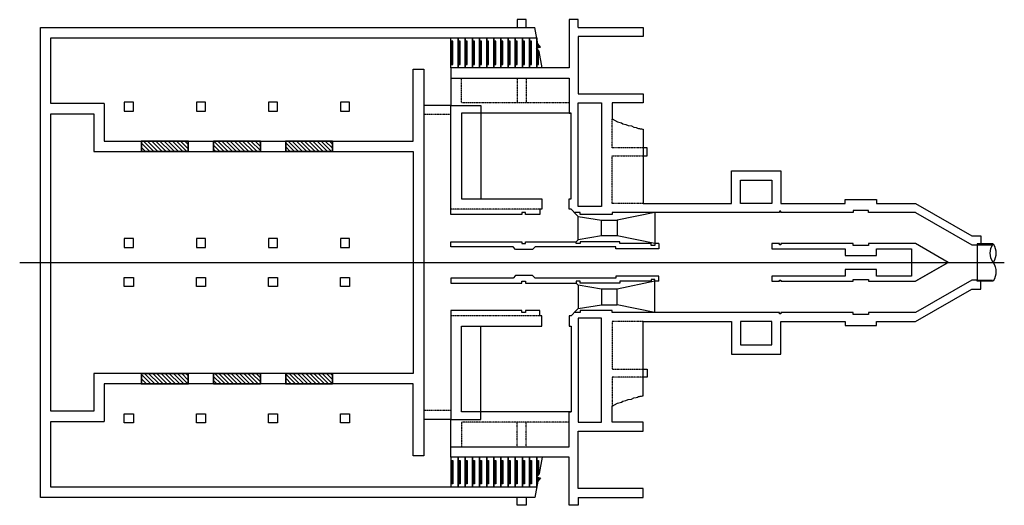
# Model space of a CAD drawing. Header units: inches. Extents: x 24254 to 25770, y 6057 to 6805.
import ezdxf

# ---------------------------------------------------------------- set-up
doc = ezdxf.new("R2010")
doc.units = ezdxf.units.IN
doc.header["$LTSCALE"] = 0.5
doc.header["$MEASUREMENT"] = 0
doc.linetypes.add('CENTER', pattern=[2, 1.25, -0.25, 0.25, -0.25])
doc.linetypes.add('HIDDEN', pattern=[0.375, 0.25, -0.125])
for name, color, linetype, lineweight in [('D-EQUIP', 93, 'Continuous', 35), ('S-CONC-E', 253, 'Continuous', 25), ('S-CONC-EH', 253, 'HIDDEN', 25)]:
    doc.layers.add(name, color=color, linetype=linetype, lineweight=lineweight)

msp = doc.modelspace()

# ---------------------------------------------------------------- hatches: boundary and pattern name
at = {"layer": 'D-EQUIP'}
h = msp.add_hatch(dxfattribs=at)
h.set_pattern_fill('ANSI31', color=256, scale=36, angle=90)
h.paths.add_polyline_path([(24513.6, 6601.9), (24513.6, 6617.9), (24441.6, 6617.9), (24441.6, 6601.9)])
h.paths.add_polyline_path([(24624.6, 6601.9), (24624.6, 6617.9), (24552.6, 6617.9), (24552.6, 6601.9)])
h.paths.add_polyline_path([(24735.6, 6601.9), (24735.6, 6617.9), (24663.6, 6617.9), (24663.6, 6601.9)])
h = msp.add_hatch(dxfattribs=at)
h.set_pattern_fill('ANSI31', color=256, scale=36, angle=90)
h.paths.add_polyline_path([(24441.6, 6259.9), (24441.6, 6243.9), (24513.6, 6243.9), (24513.6, 6259.9)])
h.paths.add_polyline_path([(24552.6, 6259.9), (24552.6, 6243.9), (24624.6, 6243.9), (24624.6, 6259.9)])
h.paths.add_polyline_path([(24663.6, 6259.9), (24663.6, 6243.9), (24735.6, 6243.9), (24735.6, 6259.9)])

# ---------------------------------------------------------------- linework, layer by layer
at = {"color": 1, "linetype": 'CENTER'}
msp.add_line((24254.1, 6430.9), (25770.1, 6430.9), dxfattribs=at)
at = {"layer": 'D-EQUIP'}
for points in [[(24441.6, 6601.9), (24513.6, 6601.9), (24513.6, 6617.9), (24441.6, 6617.9)], [(24552.6, 6601.9), (24624.6, 6601.9), (24624.6, 6617.9), (24552.6, 6617.9)], [(24663.6, 6601.9), (24735.6, 6601.9), (24735.6, 6617.9), (24663.6, 6617.9)], [(24441.6, 6259.9), (24513.6, 6259.9), (24513.6, 6243.9), (24441.6, 6243.9)], [(24552.6, 6259.9), (24624.6, 6259.9), (24624.6, 6243.9), (24552.6, 6243.9)], [(24663.6, 6259.9), (24735.6, 6259.9), (24735.6, 6243.9), (24663.6, 6243.9)]]:
    msp.add_lwpolyline(points, close=True, dxfattribs=at)
at = {"layer": 'S-CONC-E'}
for p, q in [((24919.1, 6735.9), (24919.1, 6771.9)), ((24920.1, 6735.9), (24920.1, 6771.9)), ((24930.1, 6735.9), (24930.1, 6771.9)), ((24931.1, 6735.9), (24931.1, 6771.9)), ((24941.1, 6735.9), (24941.1, 6771.9)), ((24942.1, 6735.9), (24942.1, 6771.9)), ((24952.1, 6735.9), (24952.1, 6771.9)), ((24953.1, 6735.9), (24953.1, 6771.9)), ((24963.1, 6735.9), (24963.1, 6771.9)), ((24964.1, 6735.9), (24964.1, 6771.9)), ((24974.1, 6735.9), (24974.1, 6771.9)), ((24975.1, 6735.9), (24975.1, 6771.9)), ((24985.1, 6735.9), (24985.1, 6771.9)), ((24986.1, 6735.9), (24986.1, 6771.9)), ((24996.1, 6735.9), (24996.1, 6771.9)), ((24997.1, 6735.9), (24997.1, 6771.9)), ((25007.1, 6735.9), (25007.1, 6771.9)), ((25008.1, 6735.9), (25008.1, 6771.9)), ((25018.1, 6735.9), (25018.1, 6771.9)), ((25019.1, 6735.9), (25019.1, 6771.9)), ((25029.1, 6735.9), (25029.1, 6771.9)), ((25030.1, 6735.9), (25030.1, 6771.9)), ((25040.1, 6735.9), (25040.1, 6771.9)), ((25041.1, 6735.9), (25041.1, 6771.9)), ((25051, 6771.9), (25050.1, 6771.9)), ((25051.1, 6761.6), (25051.1, 6771.9)), ((25052.1, 6761.7), (25052.1, 6767.3)), ((25053.1, 6761.9), (25053.1, 6766)), ((25051.1, 6735.9), (25051.1, 6759.7)), ((25052.1, 6735.9), (25052.1, 6758.4)), ((25166.1, 6652.2), (25174.7, 6647.7)), ((25174.7, 6647.7), (25180.4, 6646.1)), ((25180.4, 6646.1), (25182.9, 6644.4)), ((25182.9, 6644.4), (25187.4, 6643.5)), ((25187.4, 6643.5), (25190.9, 6642)), ((25190.9, 6642), (25195.8, 6641.4)), ((25195.8, 6641.4), (25199.4, 6639.5)), ((25199.4, 6639.5), (25203.4, 6638.7)), ((25203.4, 6638.7), (25205.3, 6638)), ((25205.3, 6638), (25206.7, 6637.4)), ((25206.7, 6637.4), (25208.6, 6637.2)), ((25208.6, 6637.2), (25209.5, 6636.8)), ((25209.5, 6636.8), (25211.4, 6636.6)), ((25211.4, 6636.6), (25212.8, 6636.4)), ((25212.8, 6636.4), (25214.1, 6636.2)), ((25214.1, 6636.2), (25214.1, 6521.9)), ((25220.1, 6607.4), (25214.1, 6607.4)), ((25214.1, 6595.4), (25220.1, 6595.4)), ((25220.1, 6595.4), (25220.1, 6607.4)), ((25350.1, 6521.9), (25350.1, 6571.9)), ((25350.1, 6571.9), (25426.1, 6571.9)), ((25426.1, 6571.9), (25426.1, 6521.9)), ((25214.1, 6521.9), (25350.1, 6521.9)), ((25426.1, 6521.9), (25525.1, 6521.9)), ((25525.1, 6521.9), (25525.1, 6527.9)), ((25525.1, 6527.9), (25573.1, 6527.9)), ((25573.1, 6527.9), (25573.1, 6521.9)), ((25573.1, 6521.9), (25633.1, 6521.9)), ((25633.1, 6521.9), (25720.1, 6471.9)), ((25232.1, 6507.9), (25174.1, 6495.9)), ((25232.1, 6507.9), (25232.1, 6459.9)), ((25114.1, 6501.9), (25150.1, 6495.9)), ((25232.1, 6459.9), (25174.1, 6471.9)), ((25720.1, 6471.9), (25734.1, 6471.9)), ((25734.1, 6471.9), (25734.1, 6457.9)), ((25627.1, 6451.9), (25627.1, 6409.9)), ((25232.1, 6401.9), (25174.1, 6389.9)), ((25232.1, 6353.9), (25232.1, 6401.9)), ((25734.1, 6389.9), (25734.1, 6403.9)), ((25633.1, 6339.9), (25720.1, 6389.9)), ((25720.1, 6389.9), (25734.1, 6389.9)), ((25114.1, 6359.9), (25150.1, 6365.9)), ((25232.1, 6353.9), (25174.1, 6365.9)), ((25214.1, 6225.6), (25214.1, 6339.9)), ((25214.1, 6339.9), (25350.1, 6339.9)), ((25350.1, 6339.9), (25350.1, 6289.9)), ((25426.1, 6289.9), (25426.1, 6339.9)), ((25426.1, 6339.9), (25525.1, 6339.9)), ((25525.1, 6339.9), (25525.1, 6333.9)), ((25573.1, 6333.9), (25573.1, 6339.9)), ((25573.1, 6339.9), (25633.1, 6339.9)), ((25525.1, 6333.9), (25573.1, 6333.9)), ((25350.1, 6289.9), (25426.1, 6289.9)), ((25214.1, 6266.4), (25220.1, 6266.4)), ((25220.1, 6266.4), (25220.1, 6254.4)), ((25220.1, 6254.4), (25214.1, 6254.4)), ((25174.7, 6214), (25180.4, 6215.6)), ((25180.4, 6215.6), (25182.9, 6217.3)), ((25182.9, 6217.3), (25187.4, 6218.2)), ((25187.4, 6218.2), (25190.9, 6219.7)), ((25190.9, 6219.7), (25195.8, 6220.4)), ((25195.8, 6220.4), (25199.4, 6222.3)), ((25199.4, 6222.3), (25203.4, 6223)), ((25203.4, 6223), (25205.3, 6223.7)), ((25205.3, 6223.7), (25206.7, 6224.3)), ((25206.7, 6224.3), (25208.6, 6224.5)), ((25208.6, 6224.5), (25209.5, 6224.9)), ((25209.5, 6224.9), (25211.4, 6225.2)), ((25211.4, 6225.2), (25212.8, 6225.4)), ((25212.8, 6225.4), (25214.1, 6225.6)), ((25166.1, 6209.6), (25174.7, 6214)), ((24919.1, 6125.9), (24919.1, 6089.9)), ((24920.1, 6125.9), (24920.1, 6089.9)), ((24930.1, 6125.9), (24930.1, 6089.9)), ((24931.1, 6125.9), (24931.1, 6089.9)), ((24941.1, 6125.9), (24941.1, 6089.9)), ((24942.1, 6125.9), (24942.1, 6089.9)), ((24952.1, 6125.9), (24952.1, 6089.9)), ((24953.1, 6125.9), (24953.1, 6089.9)), ((24963.1, 6125.9), (24963.1, 6089.9)), ((24964.1, 6125.9), (24964.1, 6089.9)), ((24974.1, 6125.9), (24974.1, 6089.9)), ((24975.1, 6125.9), (24975.1, 6089.9)), ((24985.1, 6125.9), (24985.1, 6089.9)), ((24986.1, 6125.9), (24986.1, 6089.9)), ((24996.1, 6125.9), (24996.1, 6089.9)), ((24997.1, 6125.9), (24997.1, 6089.9)), ((25007.1, 6125.9), (25007.1, 6089.9)), ((25008.1, 6125.9), (25008.1, 6089.9)), ((25018.1, 6125.9), (25018.1, 6089.9)), ((25019.1, 6125.9), (25019.1, 6089.9)), ((25029.1, 6125.9), (25029.1, 6089.9)), ((25030.1, 6125.9), (25030.1, 6089.9)), ((25040.1, 6125.9), (25040.1, 6089.9)), ((25041.1, 6125.9), (25041.1, 6089.9)), ((25051.1, 6125.9), (25051.1, 6102)), ((25052.1, 6125.9), (25052.1, 6103.4)), ((25051.1, 6100.2), (25051.1, 6089.9)), ((25052.1, 6100), (25052.1, 6094.4)), ((25053.1, 6099.8), (25053.1, 6095.8)), ((25051, 6089.9), (25050.1, 6089.9))]:
    msp.add_line(p, q, dxfattribs=at)
for points in [[(25058.4, 6130.9), (25053.9, 6105.8), (25049.8, 6100.4), (25055.7, 6099.3), (25051.7, 6094), (25047.2, 6068.9), (24286.1, 6068.9), (24286.1, 6792.9), (25047.2, 6792.9)], [(25114.1, 6792.9), (25114.1, 6804.9), (25100.1, 6804.9), (25100.1, 6730.9), (24918.1, 6730.9), (24918.1, 6776.9)], [(25034.1, 6792.9), (25034.1, 6804.9), (25020.1, 6804.9), (25020.1, 6792.9)], [(25058.4, 6730.9), (25053.9, 6756), (25049.8, 6761.3), (25055.7, 6762.4), (25051.7, 6767.8), (25047.2, 6792.9)], [(25114.1, 6792.9), (25214.1, 6792.9), (25214.1, 6778.9), (25114.1, 6778.9), (25114.1, 6690.9), (25214.1, 6690.9), (25214.1, 6676.9), (25166.1, 6676.9), (25166.1, 6652.2)], [(24384.1, 6675.9), (24302.1, 6675.9), (24302.1, 6776.9), (25050.1, 6776.9)], [(24918.1, 6735.9), (24921.1, 6735.9), (24921.1, 6771.9), (24918.1, 6771.9)], [(24929.1, 6735.9), (24932.1, 6735.9), (24932.1, 6771.9), (24929.1, 6771.9)], [(24940.1, 6735.9), (24943.1, 6735.9), (24943.1, 6771.9), (24940.1, 6771.9)], [(24951.1, 6735.9), (24954.1, 6735.9), (24954.1, 6771.9), (24951.1, 6771.9)], [(24962.1, 6735.9), (24965.1, 6735.9), (24965.1, 6771.9), (24962.1, 6771.9)], [(24973.1, 6735.9), (24976.1, 6735.9), (24976.1, 6771.9), (24973.1, 6771.9)], [(24984.1, 6735.9), (24987.1, 6735.9), (24987.1, 6771.9), (24984.1, 6771.9)], [(24995.1, 6735.9), (24998.1, 6735.9), (24998.1, 6771.9), (24995.1, 6771.9)], [(25006.1, 6735.9), (25009.1, 6735.9), (25009.1, 6771.9), (25006.1, 6771.9)], [(25017.1, 6735.9), (25020.1, 6735.9), (25020.1, 6771.9), (25017.1, 6771.9)], [(25028.1, 6735.9), (25031.1, 6735.9), (25031.1, 6771.9), (25028.1, 6771.9)], [(25039.1, 6735.9), (25042.1, 6735.9), (25042.1, 6771.9), (25039.1, 6771.9)], [(25050.1, 6735.9), (25053.1, 6735.9), (25053.1, 6757)], [(24384.1, 6675.9), (24384.1, 6670.9), (24384.1, 6617.9), (24860.1, 6617.9), (24860.1, 6723.9), (24860.1, 6723.9), (24860.1, 6728.9), (24876.1, 6728.9), (24876.1, 6132.9), (24860.1, 6132.9), (24860.1, 6137.9), (24860.1, 6137.9), (24860.1, 6243.9), (24384.1, 6243.9), (24384.1, 6190.9), (24384.1, 6185.9)], [(24918.1, 6730.9), (24918.1, 6714.9), (25100.1, 6714.9), (25100.1, 6660.9), (25103.1, 6660.9), (24964.1, 6660.9), (24934.1, 6660.9), (24934.1, 6528.9), (24964.1, 6528.9), (25058.1, 6528.9)], [(24918.1, 6714.9), (24918.1, 6672.9), (24876.1, 6672.9)], [(25058.1, 6528.9), (25058.1, 6512.9), (25055.1, 6512.9), (25055.1, 6504.9), (25033, 6504.9), (25033, 6507.9), (25027, 6507.9), (25027, 6504.9), (24918.1, 6504.9), (24918.1, 6672.9), (24964.1, 6672.9), (24964.1, 6528.9)], [(25150.1, 6471.9), (25114.1, 6465.9), (25114.1, 6501.9), (25111.1, 6504.9), (25103.1, 6512.9), (25100.1, 6512.9), (25100.1, 6528.9), (25103.1, 6528.9), (25103.1, 6660.9)], [(25633.1, 6507.9), (25561.1, 6507.9), (25561.1, 6510.9), (25537.1, 6510.9), (25537.1, 6507.9), (25426.1, 6507.9), (25426.1, 6509.9), (25424.1, 6509.9), (25424.1, 6507.9), (25166.1, 6507.9), (25166.1, 6504.9), (25117.1, 6504.9), (25117.1, 6507.9), (25108.1, 6507.9)], [(25633.1, 6507.9), (25720.1, 6457.9), (25728.1, 6457.9), (25728.1, 6430.9), (25728.1, 6403.9), (25720.1, 6403.9), (25633.1, 6353.9), (25561.1, 6353.9), (25561.1, 6350.9), (25537.1, 6350.9), (25537.1, 6353.9), (25426.1, 6353.9), (25426.1, 6351.9), (25424.1, 6351.9), (25424.1, 6353.9), (25166.1, 6353.9), (25166.1, 6356.9), (25117.1, 6356.9), (25117.1, 6353.9), (25108.1, 6353.9)], [(25238.1, 6459.9), (25238.1, 6451.9), (25172.1, 6451.9), (25172.1, 6454.9), (25047.7, 6454.9), (25043.7, 6450.9), (25017.7, 6450.9), (25013.7, 6454.9), (24918.1, 6454.9), (24918.1, 6462.9), (25027, 6462.9), (25027, 6459.9), (25033, 6459.9), (25033, 6462.9), (25111.1, 6462.9)], [(25238.1, 6459.9), (25232.1, 6459.9), (25232.1, 6456.9), (25226.1, 6456.9), (25226.1, 6459.9), (25178.1, 6459.9), (25178.1, 6462.9), (25117.1, 6462.9), (25117.1, 6459.9), (25111.1, 6459.9), (25111.1, 6462.9), (25114.1, 6465.9)], [(25683.5, 6430.9), (25633.1, 6459.9), (25561.1, 6459.9), (25561.1, 6456.9), (25537.1, 6456.9), (25537.1, 6459.9), (25426.1, 6459.9), (25426.1, 6457.9), (25424.1, 6457.9), (25424.1, 6459.9), (25412.1, 6459.9), (25412.1, 6451.9), (25525.1, 6451.9), (25525.1, 6441.9), (25573.1, 6441.9), (25573.1, 6451.9), (25627.1, 6451.9), (25627.1, 6409.9), (25573.1, 6409.9), (25573.1, 6419.9), (25525.1, 6419.9), (25525.1, 6409.9), (25412.1, 6409.9), (25412.1, 6401.9), (25424.1, 6401.9), (25424.1, 6403.9), (25426.1, 6403.9), (25426.1, 6401.9), (25537.1, 6401.9), (25537.1, 6404.9), (25561.1, 6404.9), (25561.1, 6401.9), (25633.1, 6401.9), (25683.5, 6430.9), (25633.1, 6401.9)], [(25752.8, 6459.6), (25734.1, 6459.6), (25728.1, 6459.6), (25728.1, 6457.9), (25751.7, 6457.9)], [(25238.1, 6401.9), (25238.1, 6409.9), (25172.1, 6409.9), (25172.1, 6406.9), (25047.7, 6406.9), (25043.7, 6410.9), (25017.7, 6410.9), (25013.7, 6406.9), (24918.1, 6406.9), (24918.1, 6398.9), (25027, 6398.9), (25027, 6401.9), (25033, 6401.9), (25033, 6398.9), (25111.1, 6398.9)], [(25238.1, 6401.9), (25232.1, 6401.9), (25232.1, 6404.9), (25226.1, 6404.9), (25226.1, 6401.9), (25178.1, 6401.9), (25178.1, 6398.9), (25117.1, 6398.9), (25117.1, 6401.9), (25111.1, 6401.9), (25111.1, 6398.9), (25114.1, 6395.9)], [(25150.1, 6389.9), (25114.1, 6395.9), (25114.1, 6359.9), (25111.1, 6356.9), (25103.1, 6348.9), (25100.1, 6348.9), (25100.1, 6332.9), (25103.1, 6332.9), (25103.1, 6200.9)], [(25058.1, 6332.9), (25058.1, 6348.9), (25055.1, 6348.9), (25055.1, 6356.9), (25033, 6356.9), (25033, 6353.9), (25027, 6353.9), (25027, 6356.9), (24918.1, 6356.9), (24918.1, 6188.9), (24964.1, 6188.9), (24964.1, 6332.9)], [(24918.1, 6130.9), (24918.1, 6146.9), (25100.1, 6146.9), (25100.1, 6200.9), (25103.1, 6200.9), (24964.1, 6200.9), (24934.1, 6200.9), (24934.1, 6332.9), (24964.1, 6332.9), (25058.1, 6332.9)], [(25114.1, 6068.9), (25214.1, 6068.9), (25214.1, 6082.9), (25114.1, 6082.9), (25114.1, 6170.9), (25214.1, 6170.9), (25214.1, 6184.9), (25166.1, 6184.9), (25166.1, 6209.6)], [(25050.1, 6084.9), (24302.1, 6084.9), (24302.1, 6185.9), (24384.1, 6185.9)], [(24918.1, 6146.9), (24918.1, 6188.9), (24876.1, 6188.9)], [(25114.1, 6068.9), (25114.1, 6056.9), (25100.1, 6056.9), (25100.1, 6130.9), (24918.1, 6130.9), (24918.1, 6084.9)], [(24918.1, 6125.9), (24921.1, 6125.9), (24921.1, 6089.9), (24918.1, 6089.9)], [(24929.1, 6125.9), (24932.1, 6125.9), (24932.1, 6089.9), (24929.1, 6089.9)], [(24940.1, 6125.9), (24943.1, 6125.9), (24943.1, 6089.9), (24940.1, 6089.9)], [(24951.1, 6125.9), (24954.1, 6125.9), (24954.1, 6089.9), (24951.1, 6089.9)], [(24962.1, 6125.9), (24965.1, 6125.9), (24965.1, 6089.9), (24962.1, 6089.9)], [(24973.1, 6125.9), (24976.1, 6125.9), (24976.1, 6089.9), (24973.1, 6089.9)], [(24984.1, 6125.9), (24987.1, 6125.9), (24987.1, 6089.9), (24984.1, 6089.9)], [(24995.1, 6125.9), (24998.1, 6125.9), (24998.1, 6089.9), (24995.1, 6089.9)], [(25006.1, 6125.9), (25009.1, 6125.9), (25009.1, 6089.9), (25006.1, 6089.9)], [(25017.1, 6125.9), (25020.1, 6125.9), (25020.1, 6089.9), (25017.1, 6089.9)], [(25028.1, 6125.9), (25031.1, 6125.9), (25031.1, 6089.9), (25028.1, 6089.9)], [(25039.1, 6125.9), (25042.1, 6125.9), (25042.1, 6089.9), (25039.1, 6089.9)], [(25050.1, 6125.9), (25053.1, 6125.9), (25053.1, 6104.7)], [(25034.1, 6068.9), (25034.1, 6056.9), (25020.1, 6056.9), (25020.1, 6068.9)]]:
    msp.add_lwpolyline(points, dxfattribs=at)
for points in [[(24929.1, 6730.9), (24929.1, 6776.9)], [(24940.1, 6730.9), (24940.1, 6776.9)], [(24951.1, 6730.9), (24951.1, 6776.9)], [(24962.1, 6730.9), (24962.1, 6776.9)], [(24973.1, 6730.9), (24973.1, 6776.9)], [(24984.1, 6730.9), (24984.1, 6776.9)], [(24995.1, 6730.9), (24995.1, 6776.9)], [(25006.1, 6730.9), (25006.1, 6776.9)], [(25017.1, 6730.9), (25017.1, 6776.9)], [(25028.1, 6730.9), (25028.1, 6776.9)], [(25039.1, 6730.9), (25039.1, 6776.9)], [(25050.1, 6730.9), (25050.1, 6776.9)], [(24415.1, 6663.9), (24429.1, 6663.9), (24429.1, 6677.9), (24415.1, 6677.9)], [(24526.1, 6663.9), (24540.1, 6663.9), (24540.1, 6677.9), (24526.1, 6677.9)], [(24637.1, 6663.9), (24651.1, 6663.9), (24651.1, 6677.9), (24637.1, 6677.9)], [(24748.1, 6663.9), (24762.1, 6663.9), (24762.1, 6677.9), (24748.1, 6677.9)], [(25150.1, 6676.9), (25150.1, 6516.9), (25114.1, 6516.9), (25114.1, 6676.9)], [(24368.1, 6601.9), (24860.1, 6601.9), (24860.1, 6259.9), (24368.1, 6259.9), (24368.1, 6201.9), (24302.1, 6201.9), (24302.1, 6659.9), (24368.1, 6659.9)], [(25364.1, 6521.9), (25364.1, 6557.9), (25412.1, 6557.9), (25412.1, 6521.9)], [(25174.1, 6471.9), (25150.1, 6471.9), (25150.1, 6495.9), (25174.1, 6495.9)], [(24415.1, 6453.9), (24429.1, 6453.9), (24429.1, 6467.9), (24415.1, 6467.9)], [(24526.1, 6453.9), (24540.1, 6453.9), (24540.1, 6467.9), (24526.1, 6467.9)], [(24637.1, 6453.9), (24651.1, 6453.9), (24651.1, 6467.9), (24637.1, 6467.9)], [(24748.1, 6453.9), (24762.1, 6453.9), (24762.1, 6467.9), (24748.1, 6467.9)], [(24415.1, 6407.9), (24429.1, 6407.9), (24429.1, 6393.9), (24415.1, 6393.9)], [(24526.1, 6407.9), (24540.1, 6407.9), (24540.1, 6393.9), (24526.1, 6393.9)], [(24637.1, 6407.9), (24651.1, 6407.9), (24651.1, 6393.9), (24637.1, 6393.9)], [(24748.1, 6407.9), (24762.1, 6407.9), (24762.1, 6393.9), (24748.1, 6393.9)], [(25174.1, 6389.9), (25150.1, 6389.9), (25150.1, 6365.9), (25174.1, 6365.9)], [(25150.1, 6184.9), (25150.1, 6344.9), (25114.1, 6344.9), (25114.1, 6184.9)], [(25364.1, 6339.9), (25364.1, 6303.9), (25412.1, 6303.9), (25412.1, 6339.9)], [(24415.1, 6197.9), (24429.1, 6197.9), (24429.1, 6183.9), (24415.1, 6183.9)], [(24526.1, 6197.9), (24540.1, 6197.9), (24540.1, 6183.9), (24526.1, 6183.9)], [(24637.1, 6197.9), (24651.1, 6197.9), (24651.1, 6183.9), (24637.1, 6183.9)], [(24748.1, 6197.9), (24762.1, 6197.9), (24762.1, 6183.9), (24748.1, 6183.9)], [(24929.1, 6130.9), (24929.1, 6084.9)], [(24940.1, 6130.9), (24940.1, 6084.9)], [(24951.1, 6130.9), (24951.1, 6084.9)], [(24962.1, 6130.9), (24962.1, 6084.9)], [(24973.1, 6130.9), (24973.1, 6084.9)], [(24984.1, 6130.9), (24984.1, 6084.9)], [(24995.1, 6130.9), (24995.1, 6084.9)], [(25006.1, 6130.9), (25006.1, 6084.9)], [(25017.1, 6130.9), (25017.1, 6084.9)], [(25028.1, 6130.9), (25028.1, 6084.9)], [(25039.1, 6130.9), (25039.1, 6084.9)], [(25050.1, 6130.9), (25050.1, 6084.9)]]:
    msp.add_lwpolyline(points, close=True, dxfattribs=at)
msp.add_lwpolyline([(25752.8, 6430.9, -0.304982), (25752.8, 6459.6, -0.304982), (25752.8, 6430.9, -0.304982), (25752.8, 6402.1), (25734.1, 6402.1), (25728.1, 6402.1), (25728.1, 6403.9), (25751.7, 6403.9)], format="xyb", dxfattribs=at)
at = {"layer": 'S-CONC-EH', "linetype": 'HIDDEN'}
for p, q in [((25020.1, 6714.9), (25020.1, 6676.9)), ((25034.1, 6714.9), (25034.1, 6676.9)), ((24918.1, 6658.9), (24876.1, 6658.9)), ((25166.1, 6607.4), (25166.1, 6652.2)), ((25214.1, 6607.4), (25166.1, 6607.4)), ((25166.1, 6521.9), (25166.1, 6595.4)), ((25166.1, 6595.4), (25214.1, 6595.4)), ((25214.1, 6521.9), (25166.1, 6521.9)), ((25055.1, 6512.9), (24918.1, 6512.9)), ((25055.1, 6348.9), (24918.1, 6348.9)), ((25214.1, 6339.9), (25166.1, 6339.9)), ((25166.1, 6339.9), (25166.1, 6266.4)), ((25166.1, 6266.4), (25214.1, 6266.4)), ((25214.1, 6254.4), (25166.1, 6254.4)), ((25166.1, 6254.4), (25166.1, 6209.6)), ((24918.1, 6202.9), (24876.1, 6202.9)), ((25020.1, 6146.9), (25020.1, 6184.9)), ((25034.1, 6146.9), (25034.1, 6184.9))]:
    msp.add_line(p, q, dxfattribs=at)
for points in [[(25100.1, 6676.9), (24934.1, 6676.9), (24934.1, 6714.9)], [(25100.1, 6184.9), (24934.1, 6184.9), (24934.1, 6146.9)]]:
    msp.add_lwpolyline(points, dxfattribs=at)

doc.saveas('drawing.dxf')
